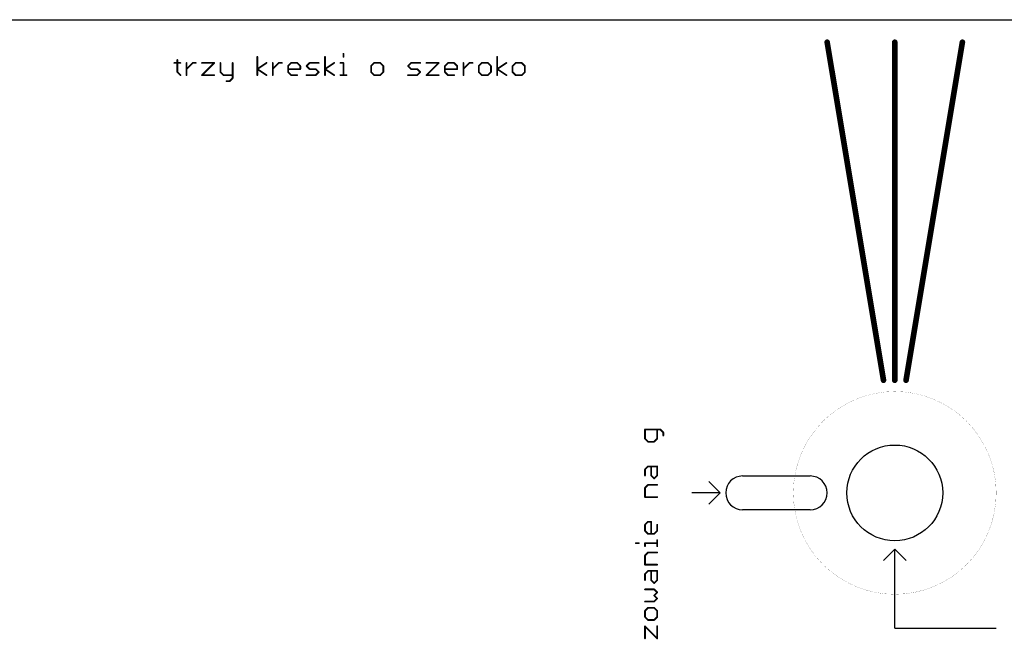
# Model space of a CAD drawing. Extents: x 0 to 330, y -6 to 84.
# Tile 3 of 5: x 87 to 175, y 29 to 84. Entities that reach past the tile are written whole.
import ezdxf

# ---------------------------------------------------------------- set-up
doc = ezdxf.new("R2010")
doc.units = 0
doc.layers.add('20', color=178, linetype='CONTINUOUS')

msp = doc.modelspace()

# ---------------------------------------------------------------- linework, layer by layer
at = {"layer": '20'}
for p, q in [((3, 84), (327, 84)), ((149.5, 42), (148.5, 43)), ((151.5, 43.5), (157.5, 43.5)), ((149.5, 42), (147, 42)), ((149.5, 42), (148.5, 41)), ((157.5, 40.5), (151.5, 40.5)), ((165, 37), (164, 36)), ((165, 30), (165, 37)), ((165, 37), (166, 36)), ((165, 30), (174, 30))]:
    msp.add_line(p, q, dxfattribs=at)
for points, const_width in [([(164, 52), (159, 82)], 0.5), ([(165, 52), (165, 82)], 0.5), ([(166, 52), (171, 82)], 0.5), ([(101.3474, 80.432), (101.3474, 79.3474)], 0.1524), ([(108.4434, 79.0762), (108.4434, 80.7032)], 0.1524), ([(114.4463, 79.0762), (114.4463, 80.7032)], 0.1524), ([(116.0818, 80.9744), (116.0818, 80.7032)], 0.1524), ([(129.7264, 79.0762), (129.7264, 80.7032)], 0.1524), ([(101.0762, 80.1609), (101.6185, 80.1609)], 0.1524), ([(102.1676, 79.0762), (102.1676, 80.1609)], 0.1524), ([(102.1676, 79.6185), (102.71, 80.1609)], 0.1524), ([(102.71, 80.1609), (102.9811, 80.1609)], 0.1524), ([(103.5319, 80.1609), (104.6166, 80.1609)], 0.1524), ([(104.6166, 80.1609), (103.5319, 79.0762)], 0.1524), ([(105.1691, 80.1609), (105.1691, 79.3474)], 0.1524), ([(106.2538, 80.1609), (106.2538, 78.805)], 0.1524), ([(108.4434, 79.6185), (109.2569, 80.1609)], 0.1524), ([(109.2569, 79.0762), (108.4434, 79.6185)], 0.1524), ([(109.8077, 79.0762), (109.8077, 80.1609)], 0.1524), ([(109.8077, 79.6185), (110.35, 80.1609)], 0.1524), ([(110.35, 80.1609), (110.6212, 80.1609)], 0.1524), ([(111.172, 79.8897), (111.4432, 80.1609)], 0.1524), ([(111.172, 79.3474), (111.172, 79.8897)], 0.1524), ([(112.2567, 79.6185), (111.172, 79.6185)], 0.1524), ([(111.4432, 80.1609), (111.9855, 80.1609)], 0.1524), ([(111.9855, 80.1609), (112.2567, 79.8897)], 0.1524), ([(112.2567, 79.8897), (112.2567, 79.6185)], 0.1524), ([(112.8092, 79.8897), (113.0803, 80.1609)], 0.1524), ([(113.0803, 79.6185), (112.8092, 79.8897)], 0.1524), ([(113.0803, 80.1609), (113.8938, 80.1609)], 0.1524), ([(113.6226, 79.6185), (113.0803, 79.6185)], 0.1524), ([(113.8938, 79.3474), (113.6226, 79.6185)], 0.1524), ([(114.4463, 79.6185), (115.2598, 80.1609)], 0.1524), ([(115.2598, 79.0762), (114.4463, 79.6185)], 0.1524), ([(115.8106, 80.1609), (116.0818, 80.1609)], 0.1524), ([(116.0818, 80.1609), (116.0818, 79.0762)], 0.1524), ([(118.8104, 80.1609), (118.5392, 79.8897)], 0.1524), ([(118.5392, 79.8897), (118.5392, 79.3474)], 0.1524), ([(119.3527, 80.1609), (118.8104, 80.1609)], 0.1524), ([(119.6239, 79.8897), (119.3527, 80.1609)], 0.1524), ([(119.6239, 79.3474), (119.6239, 79.8897)], 0.1524), ([(121.8135, 79.8897), (122.0847, 80.1609)], 0.1524), ([(122.0847, 79.6185), (121.8135, 79.8897)], 0.1524), ([(122.0847, 80.1609), (122.8982, 80.1609)], 0.1524), ([(122.627, 79.6185), (122.0847, 79.6185)], 0.1524), ([(122.8982, 79.3474), (122.627, 79.6185)], 0.1524), ([(123.4507, 80.1609), (124.5353, 80.1609)], 0.1524), ([(124.5353, 80.1609), (123.4507, 79.0762)], 0.1524), ([(125.0878, 79.8897), (125.359, 80.1609)], 0.1524), ([(125.0878, 79.3474), (125.0878, 79.8897)], 0.1524), ([(126.1725, 79.6185), (125.0878, 79.6185)], 0.1524), ([(125.359, 80.1609), (125.9013, 80.1609)], 0.1524), ([(125.9013, 80.1609), (126.1725, 79.8897)], 0.1524), ([(126.1725, 79.8897), (126.1725, 79.6185)], 0.1524), ([(126.725, 79.0762), (126.725, 80.1609)], 0.1524), ([(126.725, 79.6185), (127.2673, 80.1609)], 0.1524), ([(127.2673, 80.1609), (127.5385, 80.1609)], 0.1524), ([(128.3604, 80.1609), (128.0893, 79.8897)], 0.1524), ([(128.0893, 79.8897), (128.0893, 79.3474)], 0.1524), ([(128.9028, 80.1609), (128.3604, 80.1609)], 0.1524), ([(129.1739, 79.8897), (128.9028, 80.1609)], 0.1524), ([(129.1739, 79.3474), (129.1739, 79.8897)], 0.1524), ([(129.7264, 79.6185), (130.5399, 80.1609)], 0.1524), ([(130.5399, 79.0762), (129.7264, 79.6185)], 0.1524), ([(131.3619, 80.1609), (131.0907, 79.8897)], 0.1524), ([(131.0907, 79.8897), (131.0907, 79.3474)], 0.1524), ([(131.9042, 80.1609), (131.3619, 80.1609)], 0.1524), ([(132.1754, 79.8897), (131.9042, 80.1609)], 0.1524), ([(132.1754, 79.3474), (132.1754, 79.8897)], 0.1524), ([(101.3474, 79.3474), (101.6185, 79.0762)], 0.1524), ([(103.5319, 79.0762), (104.6166, 79.0762)], 0.1524), ([(105.1691, 79.3474), (105.4403, 79.0762)], 0.1524), ([(105.4403, 79.0762), (106.2538, 79.0762)], 0.1524), ([(106.2538, 78.805), (105.9826, 78.5339)], 0.1524), ([(111.4432, 79.0762), (111.172, 79.3474)], 0.1524), ([(111.9855, 79.0762), (111.4432, 79.0762)], 0.1524), ([(112.8092, 79.0762), (113.6226, 79.0762)], 0.1524), ([(113.6226, 79.0762), (113.8938, 79.3474)], 0.1524), ([(115.8106, 79.0762), (116.3529, 79.0762)], 0.1524), ([(118.5392, 79.3474), (118.8104, 79.0762)], 0.1524), ([(118.8104, 79.0762), (119.3527, 79.0762)], 0.1524), ([(119.3527, 79.0762), (119.6239, 79.3474)], 0.1524), ([(121.8135, 79.0762), (122.627, 79.0762)], 0.1524), ([(122.627, 79.0762), (122.8982, 79.3474)], 0.1524), ([(123.4507, 79.0762), (124.5353, 79.0762)], 0.1524), ([(125.359, 79.0762), (125.0878, 79.3474)], 0.1524), ([(125.9013, 79.0762), (125.359, 79.0762)], 0.1524), ([(128.0893, 79.3474), (128.3604, 79.0762)], 0.1524), ([(128.3604, 79.0762), (128.9028, 79.0762)], 0.1524), ([(128.9028, 79.0762), (129.1739, 79.3474)], 0.1524), ([(131.0907, 79.3474), (131.3619, 79.0762)], 0.1524), ([(131.3619, 79.0762), (131.9042, 79.0762)], 0.1524), ([(131.9042, 79.0762), (132.1754, 79.3474)], 0.1524), ([(105.9826, 78.5339), (105.7114, 78.5339)], 0.1524), ([(144.195, 47.6282), (142.8391, 47.6282)], 0.1524), ([(142.8391, 47.6282), (142.8391, 46.8147)], 0.1524), ([(143.9238, 46.8147), (143.9238, 47.6282)], 0.1524), ([(144.4661, 47.3571), (144.195, 47.6282)], 0.1524), ([(144.4661, 47.0859), (144.4661, 47.3571)], 0.1524), ([(142.8391, 46.8147), (143.1103, 46.5436)], 0.1524), ([(143.1103, 46.5436), (143.6526, 46.5436)], 0.1524), ([(143.6526, 46.5436), (143.9238, 46.8147)], 0.1524), ([(142.8391, 44.0827), (143.1103, 44.3539)], 0.1524), ([(142.8391, 43.5404), (142.8391, 44.0827)], 0.1524), ([(143.1103, 44.3539), (143.9238, 44.3539)], 0.1524), ([(143.3815, 43.5404), (143.3815, 44.3539)], 0.1524), ([(143.9238, 44.3539), (143.9238, 43.5404)], 0.1524), ([(143.6526, 43.2692), (143.3815, 43.5404)], 0.1524), ([(143.9238, 43.5404), (143.6526, 43.2692)], 0.1524), ([(142.8391, 42.4456), (143.1103, 42.7168)], 0.1524), ([(142.8391, 41.6321), (142.8391, 42.4456)], 0.1524), ([(143.1103, 42.7168), (143.9238, 42.7168)], 0.1524), ([(143.9238, 41.6321), (142.8391, 41.6321)], 0.1524), ([(142.8391, 39.1713), (143.1103, 39.4424)], 0.1524), ([(143.1103, 39.4424), (143.3815, 39.4424)], 0.1524), ([(143.3815, 39.4424), (143.3815, 38.3578)], 0.1524), ([(142.8391, 38.6289), (142.8391, 39.1713)], 0.1524), ([(143.1103, 38.3578), (142.8391, 38.6289)], 0.1524), ([(143.9238, 38.6289), (143.6526, 38.3578)], 0.1524), ([(143.9238, 39.1713), (143.9238, 38.6289)], 0.1524), ([(142.0256, 37.5375), (142.2968, 37.5375)], 0.1524), ([(142.8391, 37.2663), (142.8391, 37.5375)], 0.1524), ([(142.8391, 37.5375), (143.9238, 37.5375)], 0.1524), ([(143.6526, 38.3578), (143.1103, 38.3578)], 0.1524), ([(143.9238, 37.2663), (143.9238, 37.8087)], 0.1524), ([(142.8391, 36.4427), (143.1103, 36.7138)], 0.1524), ([(143.1103, 36.7138), (143.9238, 36.7138)], 0.1524), ([(142.8391, 35.6292), (142.8391, 36.4427)], 0.1524), ([(143.9238, 35.6292), (142.8391, 35.6292)], 0.1524), ([(142.8391, 34.8055), (143.1103, 35.0767)], 0.1524), ([(143.1103, 35.0767), (143.9238, 35.0767)], 0.1524), ([(143.3815, 34.2632), (143.3815, 35.0767)], 0.1524), ([(143.9238, 35.0767), (143.9238, 34.2632)], 0.1524), ([(142.8391, 34.2632), (142.8391, 34.8055)], 0.1524), ([(143.6526, 33.992), (143.3815, 34.2632)], 0.1524), ([(143.9238, 34.2632), (143.6526, 33.992)], 0.1524), ([(143.6526, 33.4395), (142.8391, 33.4395)], 0.1524), ([(143.9238, 33.1684), (143.6526, 33.4395)], 0.1524), ([(143.6526, 32.8972), (143.9238, 33.1684)], 0.1524), ([(142.8391, 32.3549), (143.6526, 32.3549)], 0.1524), ([(143.9238, 32.626), (143.6526, 32.8972)], 0.1524), ([(143.6526, 32.3549), (143.9238, 32.626)], 0.1524), ([(143.1103, 31.8024), (142.8391, 31.5312)], 0.1524), ([(142.8391, 31.5312), (142.8391, 30.9889)], 0.1524), ([(143.6526, 31.8024), (143.1103, 31.8024)], 0.1524), ([(143.9238, 31.5312), (143.6526, 31.8024)], 0.1524), ([(143.9238, 30.9889), (143.9238, 31.5312)], 0.1524), ([(142.8391, 30.9889), (143.1103, 30.7177)], 0.1524), ([(143.1103, 30.7177), (143.6526, 30.7177)], 0.1524), ([(143.6526, 30.7177), (143.9238, 30.9889)], 0.1524), ([(142.8391, 29.0806), (142.8391, 30.1652)], 0.1524), ([(142.8391, 30.1652), (143.9238, 29.0806)], 0.1524), ([(143.9238, 29.0806), (143.9238, 30.1652)], 0.1524)]:
    msp.add_lwpolyline(points, dxfattribs=dict(at, const_width=const_width))
for points, const_width in [([(159.1233, 82.0205, 1), (158.8767, 81.9795)], 0.25), ([(165.125, 82, 1), (164.875, 82)], 0.25), ([(171.1233, 81.9795, 1), (170.8767, 82.0205)], 0.25), ([(101.3855, 80.432, 1), (101.3093, 80.432)], 0.0762), ([(108.4815, 80.7032, 1), (108.4053, 80.7032)], 0.0762), ([(114.4844, 80.7032, 1), (114.4082, 80.7032)], 0.0762), ([(116.1199, 80.9744, 1), (116.0437, 80.9744)], 0.0762), ([(116.0437, 80.7032, 1), (116.1199, 80.7032)], 0.0762), ([(129.7645, 80.7032, 1), (129.6883, 80.7032)], 0.0762), ([(101.0762, 80.199, 1), (101.0762, 80.1228)], 0.0762), ([(101.6185, 80.1228, 1), (101.6185, 80.199)], 0.0762), ([(102.2057, 80.1609, 1), (102.1295, 80.1609)], 0.0762), ([(102.1407, 79.6455, 1), (102.1946, 79.5916)], 0.0762), ([(102.71, 80.199, 1), (102.71, 80.1228)], 0.0762), ([(102.7369, 80.1339, 1), (102.683, 80.1878)], 0.0762), ([(102.9811, 80.1228, 1), (102.9811, 80.199)], 0.0762), ([(103.5319, 80.199, 1), (103.5319, 80.1228)], 0.0762), ([(104.6435, 80.1339, 1), (104.5897, 80.1878)], 0.0762), ([(104.6166, 80.1228, 1), (104.6166, 80.199)], 0.0762), ([(105.2072, 80.1609, 1), (105.131, 80.1609)], 0.0762), ([(106.2919, 80.1609, 1), (106.2157, 80.1609)], 0.0762), ([(108.4645, 79.6502, 1), (108.4223, 79.5868)], 0.0762), ([(108.4223, 79.6502, 1), (108.4645, 79.5868)], 0.0762), ([(109.278, 80.1292, 1), (109.2358, 80.1926)], 0.0762), ([(109.8458, 80.1609, 1), (109.7696, 80.1609)], 0.0762), ([(109.7808, 79.6455, 1), (109.8346, 79.5916)], 0.0762), ([(110.35, 80.199, 1), (110.35, 80.1228)], 0.0762), ([(110.377, 80.1339, 1), (110.3231, 80.1878)], 0.0762), ([(110.6212, 80.1228, 1), (110.6212, 80.199)], 0.0762), ([(111.2101, 79.8897, 1), (111.1339, 79.8897)], 0.0762), ([(111.172, 79.6566, 1), (111.172, 79.5804)], 0.0762), ([(111.1451, 79.9166, 1), (111.1989, 79.8628)], 0.0762), ([(111.4432, 80.199, 1), (111.4432, 80.1228)], 0.0762), ([(111.4701, 80.1339, 1), (111.4162, 80.1878)], 0.0762), ([(112.0124, 80.1878, 1), (111.9585, 80.1339)], 0.0762), ([(111.9855, 80.1228, 1), (111.9855, 80.199)], 0.0762), ([(112.2948, 79.8897, 1), (112.2186, 79.8897)], 0.0762), ([(112.2186, 79.6185, 1), (112.2948, 79.6185)], 0.0762), ([(112.2297, 79.8628, 1), (112.2836, 79.9166)], 0.0762), ([(112.2567, 79.5804, 1), (112.2567, 79.6566)], 0.0762), ([(112.8361, 79.9166, 1), (112.7822, 79.8628)], 0.0762), ([(112.7822, 79.9166, 1), (112.8361, 79.8628)], 0.0762), ([(113.0803, 80.199, 1), (113.0803, 80.1228)], 0.0762), ([(113.0803, 79.6566, 1), (113.0803, 79.5804)], 0.0762), ([(113.1073, 80.1339, 1), (113.0534, 80.1878)], 0.0762), ([(113.0534, 79.5916, 1), (113.1073, 79.6455)], 0.0762), ([(113.6496, 79.6455, 1), (113.5957, 79.5916)], 0.0762), ([(113.6226, 79.5804, 1), (113.6226, 79.6566)], 0.0762), ([(113.8938, 80.1228, 1), (113.8938, 80.199)], 0.0762), ([(114.4674, 79.6502, 1), (114.4252, 79.5868)], 0.0762), ([(114.4252, 79.6502, 1), (114.4674, 79.5868)], 0.0762), ([(115.2809, 80.1292, 1), (115.2387, 80.1926)], 0.0762), ([(115.8106, 80.199, 1), (115.8106, 80.1228)], 0.0762), ([(116.1199, 80.1609, 1), (116.0437, 80.1609)], 0.0762), ([(116.0818, 80.1228, 1), (116.0818, 80.199)], 0.0762), ([(118.5773, 79.8897, 1), (118.5011, 79.8897)], 0.0762), ([(118.5123, 79.9166, 1), (118.5661, 79.8628)], 0.0762), ([(118.8104, 80.199, 1), (118.8104, 80.1228)], 0.0762), ([(118.8373, 80.1339, 1), (118.7834, 80.1878)], 0.0762), ([(119.3796, 80.1878, 1), (119.3258, 80.1339)], 0.0762), ([(119.3527, 80.1228, 1), (119.3527, 80.199)], 0.0762), ([(119.662, 79.8897, 1), (119.5858, 79.8897)], 0.0762), ([(119.5969, 79.8628, 1), (119.6508, 79.9166)], 0.0762), ([(121.8405, 79.9166, 1), (121.7866, 79.8628)], 0.0762), ([(121.7866, 79.9166, 1), (121.8405, 79.8628)], 0.0762), ([(122.0847, 80.199, 1), (122.0847, 80.1228)], 0.0762), ([(122.0847, 79.6566, 1), (122.0847, 79.5804)], 0.0762), ([(122.1116, 80.1339, 1), (122.0577, 80.1878)], 0.0762), ([(122.0577, 79.5916, 1), (122.1116, 79.6455)], 0.0762), ([(122.6539, 79.6455, 1), (122.6001, 79.5916)], 0.0762), ([(122.627, 79.5804, 1), (122.627, 79.6566)], 0.0762), ([(122.8982, 80.1228, 1), (122.8982, 80.199)], 0.0762), ([(123.4507, 80.199, 1), (123.4507, 80.1228)], 0.0762), ([(124.5623, 80.1339, 1), (124.5084, 80.1878)], 0.0762), ([(124.5353, 80.1228, 1), (124.5353, 80.199)], 0.0762), ([(125.1259, 79.8897, 1), (125.0497, 79.8897)], 0.0762), ([(125.0878, 79.6566, 1), (125.0878, 79.5804)], 0.0762), ([(125.0609, 79.9166, 1), (125.1148, 79.8628)], 0.0762), ([(125.359, 80.199, 1), (125.359, 80.1228)], 0.0762), ([(125.3859, 80.1339, 1), (125.332, 80.1878)], 0.0762), ([(125.9283, 80.1878, 1), (125.8744, 80.1339)], 0.0762), ([(125.9013, 80.1228, 1), (125.9013, 80.199)], 0.0762), ([(126.2106, 79.8897, 1), (126.1344, 79.8897)], 0.0762), ([(126.1344, 79.6185, 1), (126.2106, 79.6185)], 0.0762), ([(126.1455, 79.8628, 1), (126.1994, 79.9166)], 0.0762), ([(126.1725, 79.5804, 1), (126.1725, 79.6566)], 0.0762), ([(126.698, 79.6455, 1), (126.7519, 79.5916)], 0.0762), ([(126.7631, 80.1609, 1), (126.6869, 80.1609)], 0.0762), ([(127.2673, 80.199, 1), (127.2673, 80.1228)], 0.0762), ([(127.2943, 80.1339, 1), (127.2404, 80.1878)], 0.0762), ([(127.5385, 80.1228, 1), (127.5385, 80.199)], 0.0762), ([(128.1274, 79.8897, 1), (128.0512, 79.8897)], 0.0762), ([(128.0623, 79.9166, 1), (128.1162, 79.8628)], 0.0762), ([(128.3604, 80.199, 1), (128.3604, 80.1228)], 0.0762), ([(128.3874, 80.1339, 1), (128.3335, 80.1878)], 0.0762), ([(128.9297, 80.1878, 1), (128.8758, 80.1339)], 0.0762), ([(128.9028, 80.1228, 1), (128.9028, 80.199)], 0.0762), ([(129.212, 79.8897, 1), (129.1358, 79.8897)], 0.0762), ([(129.147, 79.8628, 1), (129.2009, 79.9166)], 0.0762), ([(129.7476, 79.6502, 1), (129.7053, 79.5868)], 0.0762), ([(129.7053, 79.6502, 1), (129.7476, 79.5868)], 0.0762), ([(130.5611, 80.1292, 1), (130.5188, 80.1926)], 0.0762), ([(131.1288, 79.8897, 1), (131.0526, 79.8897)], 0.0762), ([(131.0638, 79.9166, 1), (131.1177, 79.8628)], 0.0762), ([(131.3619, 80.199, 1), (131.3619, 80.1228)], 0.0762), ([(131.3888, 80.1339, 1), (131.335, 80.1878)], 0.0762), ([(131.9312, 80.1878, 1), (131.8773, 80.1339)], 0.0762), ([(131.9042, 80.1228, 1), (131.9042, 80.199)], 0.0762), ([(132.2135, 79.8897, 1), (132.1373, 79.8897)], 0.0762), ([(132.1484, 79.8628, 1), (132.2023, 79.9166)], 0.0762), ([(101.3743, 79.3743, 1), (101.3204, 79.3204)], 0.0762), ([(101.3093, 79.3474, 1), (101.3855, 79.3474)], 0.0762), ([(101.5916, 79.0493, 1), (101.6455, 79.1031)], 0.0762), ([(102.1295, 79.0762, 1), (102.2057, 79.0762)], 0.0762), ([(103.5319, 79.1143, 1), (103.5319, 79.0381)], 0.0762), ([(103.505, 79.1031, 1), (103.5589, 79.0493)], 0.0762), ([(104.6166, 79.0381, 1), (104.6166, 79.1143)], 0.0762), ([(105.196, 79.3743, 1), (105.1421, 79.3204)], 0.0762), ([(105.131, 79.3474, 1), (105.2072, 79.3474)], 0.0762), ([(105.4403, 79.1143, 1), (105.4403, 79.0381)], 0.0762), ([(105.4133, 79.0493, 1), (105.4672, 79.1031)], 0.0762), ([(106.2157, 78.805, 1), (106.2919, 78.805)], 0.0762), ([(106.2807, 78.7781, 1), (106.2268, 78.832)], 0.0762), ([(106.2538, 79.0381, 1), (106.2538, 79.1143)], 0.0762), ([(108.4053, 79.0762, 1), (108.4815, 79.0762)], 0.0762), ([(109.2358, 79.0445, 1), (109.278, 79.1079)], 0.0762), ([(109.7696, 79.0762, 1), (109.8458, 79.0762)], 0.0762), ([(111.1989, 79.3743, 1), (111.1451, 79.3204)], 0.0762), ([(111.1339, 79.3474, 1), (111.2101, 79.3474)], 0.0762), ([(111.4432, 79.1143, 1), (111.4432, 79.0381)], 0.0762), ([(111.4162, 79.0493, 1), (111.4701, 79.1031)], 0.0762), ([(111.9855, 79.0381, 1), (111.9855, 79.1143)], 0.0762), ([(112.8092, 79.1143, 1), (112.8092, 79.0381)], 0.0762), ([(113.5957, 79.1031, 1), (113.6496, 79.0493)], 0.0762), ([(113.6226, 79.0381, 1), (113.6226, 79.1143)], 0.0762), ([(113.9208, 79.3204, 1), (113.8669, 79.3743)], 0.0762), ([(113.8669, 79.3204, 1), (113.9208, 79.3743)], 0.0762), ([(114.4082, 79.0762, 1), (114.4844, 79.0762)], 0.0762), ([(115.2387, 79.0445, 1), (115.2809, 79.1079)], 0.0762), ([(115.8106, 79.1143, 1), (115.8106, 79.0381)], 0.0762), ([(116.0437, 79.0762, 1), (116.1199, 79.0762)], 0.0762), ([(116.3529, 79.0381, 1), (116.3529, 79.1143)], 0.0762), ([(118.5661, 79.3743, 1), (118.5123, 79.3204)], 0.0762), ([(118.5011, 79.3474, 1), (118.5773, 79.3474)], 0.0762), ([(118.8104, 79.1143, 1), (118.8104, 79.0381)], 0.0762), ([(118.7834, 79.0493, 1), (118.8373, 79.1031)], 0.0762), ([(119.3258, 79.1031, 1), (119.3796, 79.0493)], 0.0762), ([(119.3527, 79.0381, 1), (119.3527, 79.1143)], 0.0762), ([(119.5858, 79.3474, 1), (119.662, 79.3474)], 0.0762), ([(119.6508, 79.3204, 1), (119.5969, 79.3743)], 0.0762), ([(121.8135, 79.1143, 1), (121.8135, 79.0381)], 0.0762), ([(122.6001, 79.1031, 1), (122.6539, 79.0493)], 0.0762), ([(122.627, 79.0381, 1), (122.627, 79.1143)], 0.0762), ([(122.9251, 79.3204, 1), (122.8712, 79.3743)], 0.0762), ([(122.8712, 79.3204, 1), (122.9251, 79.3743)], 0.0762), ([(123.4507, 79.1143, 1), (123.4507, 79.0381)], 0.0762), ([(123.4237, 79.1031, 1), (123.4776, 79.0493)], 0.0762), ([(124.5353, 79.0381, 1), (124.5353, 79.1143)], 0.0762), ([(125.1148, 79.3743, 1), (125.0609, 79.3204)], 0.0762), ([(125.0497, 79.3474, 1), (125.1259, 79.3474)], 0.0762), ([(125.359, 79.1143, 1), (125.359, 79.0381)], 0.0762), ([(125.332, 79.0493, 1), (125.3859, 79.1031)], 0.0762), ([(125.9013, 79.0381, 1), (125.9013, 79.1143)], 0.0762), ([(126.6869, 79.0762, 1), (126.7631, 79.0762)], 0.0762), ([(128.1162, 79.3743, 1), (128.0623, 79.3204)], 0.0762), ([(128.0512, 79.3474, 1), (128.1274, 79.3474)], 0.0762), ([(128.3604, 79.1143, 1), (128.3604, 79.0381)], 0.0762), ([(128.3335, 79.0493, 1), (128.3874, 79.1031)], 0.0762), ([(128.8758, 79.1031, 1), (128.9297, 79.0493)], 0.0762), ([(128.9028, 79.0381, 1), (128.9028, 79.1143)], 0.0762), ([(129.1358, 79.3474, 1), (129.212, 79.3474)], 0.0762), ([(129.2009, 79.3204, 1), (129.147, 79.3743)], 0.0762), ([(129.6883, 79.0762, 1), (129.7645, 79.0762)], 0.0762), ([(130.5188, 79.0445, 1), (130.5611, 79.1079)], 0.0762), ([(131.1177, 79.3743, 1), (131.0638, 79.3204)], 0.0762), ([(131.0526, 79.3474, 1), (131.1288, 79.3474)], 0.0762), ([(131.3619, 79.1143, 1), (131.3619, 79.0381)], 0.0762), ([(131.335, 79.0493, 1), (131.3888, 79.1031)], 0.0762), ([(131.8773, 79.1031, 1), (131.9312, 79.0493)], 0.0762), ([(131.9042, 79.0381, 1), (131.9042, 79.1143)], 0.0762), ([(132.1373, 79.3474, 1), (132.2135, 79.3474)], 0.0762), ([(132.2023, 79.3204, 1), (132.1485, 79.3743)], 0.0762), ([(105.7114, 78.572, 1), (105.7114, 78.4958)], 0.0762), ([(105.9556, 78.5608, 1), (106.0095, 78.5069)], 0.0762), ([(105.9826, 78.4958, 1), (105.9826, 78.572)], 0.0762), ([(163.8767, 51.9795, 1), (164.1233, 52.0205)], 0.25), ([(164.875, 52, 1), (165.125, 52)], 0.25), ([(165.8767, 52.0205, 1), (166.1233, 51.9795)], 0.25), ([(165, 33, 1), (165, 51, 1), (165, 33)], 0.01), ([(142.8391, 47.6663, 1), (142.8391, 47.5901)], 0.0762), ([(142.8772, 47.6282, 1), (142.801, 47.6282)], 0.0762), ([(143.9619, 47.6282, 1), (143.8857, 47.6282)], 0.0762), ([(144.2219, 47.6552, 1), (144.168, 47.6013)], 0.0762), ([(144.195, 47.5901, 1), (144.195, 47.6663)], 0.0762), ([(144.5042, 47.3571, 1), (144.428, 47.3571)], 0.0762), ([(144.4392, 47.3301, 1), (144.4931, 47.384)], 0.0762), ([(142.8661, 46.8417, 1), (142.8122, 46.7878)], 0.0762), ([(142.801, 46.8147, 1), (142.8772, 46.8147)], 0.0762), ([(143.1103, 46.5817, 1), (143.1103, 46.5055)], 0.0762), ([(143.0834, 46.5166, 1), (143.1372, 46.5705)], 0.0762), ([(143.6257, 46.5705, 1), (143.6796, 46.5166)], 0.0762), ([(143.6526, 46.5055, 1), (143.6526, 46.5817)], 0.0762), ([(143.8857, 46.8147, 1), (143.9619, 46.8147)], 0.0762), ([(143.9507, 46.7878, 1), (143.8969, 46.8417)], 0.0762), ([(144.428, 47.0859, 1), (144.5042, 47.0859)], 0.0762), ([(142.8772, 44.0827, 1), (142.801, 44.0827)], 0.0762), ([(142.8122, 44.1097, 1), (142.8661, 44.0558)], 0.0762), ([(143.1103, 44.392, 1), (143.1103, 44.3158)], 0.0762), ([(143.1372, 44.327, 1), (143.0834, 44.3808)], 0.0762), ([(143.4196, 44.3539, 1), (143.3434, 44.3539)], 0.0762), ([(143.9619, 44.3539, 1), (143.8857, 44.3539)], 0.0762), ([(143.9238, 44.3158, 1), (143.9238, 44.392)], 0.0762), ([(142.801, 43.5404, 1), (142.8772, 43.5404)], 0.0762), ([(143.4084, 43.5674, 1), (143.3545, 43.5135)], 0.0762), ([(143.3434, 43.5404, 1), (143.4196, 43.5404)], 0.0762), ([(143.6257, 43.2962, 1), (143.6796, 43.2423)], 0.0762), ([(143.6257, 43.2423, 1), (143.6796, 43.2962)], 0.0762), ([(143.8857, 43.5404, 1), (143.9619, 43.5404)], 0.0762), ([(143.9507, 43.5135, 1), (143.8969, 43.5674)], 0.0762), ([(142.8772, 42.4456, 1), (142.801, 42.4456)], 0.0762), ([(142.8122, 42.4725, 1), (142.8661, 42.4186)], 0.0762), ([(143.1103, 42.7549, 1), (143.1103, 42.6787)], 0.0762), ([(143.1372, 42.6898, 1), (143.0834, 42.7437)], 0.0762), ([(143.9238, 42.6787, 1), (143.9238, 42.7549)], 0.0762), ([(142.8391, 41.6702, 1), (142.8391, 41.594)], 0.0762), ([(142.801, 41.6321, 1), (142.8772, 41.6321)], 0.0762), ([(143.9238, 41.594, 1), (143.9238, 41.6702)], 0.0762), ([(143.1103, 39.4805, 1), (143.1103, 39.4043)], 0.0762), ([(143.1372, 39.4155, 1), (143.0834, 39.4694)], 0.0762), ([(143.4196, 39.4424, 1), (143.3434, 39.4424)], 0.0762), ([(143.3815, 39.4043, 1), (143.3815, 39.4805)], 0.0762), ([(142.8772, 39.1713, 1), (142.801, 39.1713)], 0.0762), ([(142.8122, 39.1982, 1), (142.8661, 39.1443)], 0.0762), ([(142.8661, 38.6559, 1), (142.8122, 38.602)], 0.0762), ([(142.801, 38.6289, 1), (142.8772, 38.6289)], 0.0762), ([(143.9619, 39.1713, 1), (143.8857, 39.1713)], 0.0762), ([(143.8857, 38.6289, 1), (143.9619, 38.6289)], 0.0762), ([(143.9507, 38.602, 1), (143.8969, 38.6559)], 0.0762), ([(142.0256, 37.5756, 1), (142.0256, 37.4994)], 0.0762), ([(142.2968, 37.4994, 1), (142.2968, 37.5756)], 0.0762), ([(142.8772, 37.5375, 1), (142.801, 37.5375)], 0.0762), ([(142.8391, 37.5756, 1), (142.8391, 37.4994)], 0.0762), ([(143.1103, 38.3959, 1), (143.1103, 38.3197)], 0.0762), ([(143.0834, 38.3308, 1), (143.1372, 38.3847)], 0.0762), ([(143.3434, 38.3578, 1), (143.4196, 38.3578)], 0.0762), ([(143.6257, 38.3847, 1), (143.6796, 38.3308)], 0.0762), ([(143.6526, 38.3197, 1), (143.6526, 38.3959)], 0.0762), ([(143.9619, 37.8087, 1), (143.8857, 37.8087)], 0.0762), ([(143.9238, 37.4994, 1), (143.9238, 37.5756)], 0.0762), ([(142.801, 37.2663, 1), (142.8772, 37.2663)], 0.0762), ([(143.1103, 36.7519, 1), (143.1103, 36.6757)], 0.0762), ([(143.1372, 36.6869, 1), (143.0834, 36.7408)], 0.0762), ([(143.8857, 37.2663, 1), (143.9619, 37.2663)], 0.0762), ([(143.9238, 36.6757, 1), (143.9238, 36.7519)], 0.0762), ([(142.8772, 36.4427, 1), (142.801, 36.4427)], 0.0762), ([(142.8122, 36.4696, 1), (142.8661, 36.4157)], 0.0762), ([(142.8391, 35.6673, 1), (142.8391, 35.5911)], 0.0762), ([(142.801, 35.6292, 1), (142.8772, 35.6292)], 0.0762), ([(143.1103, 35.1148, 1), (143.1103, 35.0386)], 0.0762), ([(143.1372, 35.0497, 1), (143.0834, 35.1036)], 0.0762), ([(143.4196, 35.0767, 1), (143.3434, 35.0767)], 0.0762), ([(143.9619, 35.0767, 1), (143.8857, 35.0767)], 0.0762), ([(143.9238, 35.5911, 1), (143.9238, 35.6673)], 0.0762), ([(143.9238, 35.0386, 1), (143.9238, 35.1148)], 0.0762), ([(142.8772, 34.8055, 1), (142.801, 34.8055)], 0.0762), ([(142.8122, 34.8325, 1), (142.8661, 34.7786)], 0.0762), ([(142.801, 34.2632, 1), (142.8772, 34.2632)], 0.0762), ([(143.4084, 34.2901, 1), (143.3545, 34.2362)], 0.0762), ([(143.3434, 34.2632, 1), (143.4196, 34.2632)], 0.0762), ([(143.8857, 34.2632, 1), (143.9619, 34.2632)], 0.0762), ([(143.9507, 34.2362, 1), (143.8969, 34.2901)], 0.0762), ([(142.8391, 33.4776, 1), (142.8391, 33.4014)], 0.0762), ([(143.6257, 34.019, 1), (143.6796, 33.9651)], 0.0762), ([(143.6796, 33.4665, 1), (143.6257, 33.4126)], 0.0762), ([(143.6257, 33.9651, 1), (143.6796, 34.019)], 0.0762), ([(143.6526, 33.4014, 1), (143.6526, 33.4776)], 0.0762), ([(143.9507, 33.1414, 1), (143.8969, 33.1953)], 0.0762), ([(143.8969, 33.1414, 1), (143.9507, 33.1953)], 0.0762), ([(142.8391, 32.393, 1), (142.8391, 32.3168)], 0.0762), ([(143.6257, 32.3818, 1), (143.6796, 32.3279)], 0.0762), ([(143.6796, 32.9241, 1), (143.6257, 32.8703)], 0.0762), ([(143.6257, 32.9241, 1), (143.6796, 32.8703)], 0.0762), ([(143.6526, 32.3168, 1), (143.6526, 32.393)], 0.0762), ([(143.9507, 32.5991, 1), (143.8969, 32.653)], 0.0762), ([(143.8969, 32.5991, 1), (143.9507, 32.653)], 0.0762), ([(142.8772, 31.5312, 1), (142.801, 31.5312)], 0.0762), ([(142.8122, 31.5582, 1), (142.8661, 31.5043)], 0.0762), ([(143.1103, 31.8405, 1), (143.1103, 31.7643)], 0.0762), ([(143.1372, 31.7754, 1), (143.0834, 31.8293)], 0.0762), ([(143.6796, 31.8293, 1), (143.6257, 31.7754)], 0.0762), ([(143.6526, 31.7643, 1), (143.6526, 31.8405)], 0.0762), ([(143.9619, 31.5312, 1), (143.8857, 31.5312)], 0.0762), ([(143.8969, 31.5043, 1), (143.9507, 31.5581)], 0.0762), ([(142.8661, 31.0158, 1), (142.8122, 30.9619)], 0.0762), ([(142.801, 30.9889, 1), (142.8772, 30.9889)], 0.0762), ([(143.1103, 30.7558, 1), (143.1103, 30.6796)], 0.0762), ([(143.0834, 30.6908, 1), (143.1372, 30.7447)], 0.0762), ([(143.6257, 30.7447, 1), (143.6796, 30.6908)], 0.0762), ([(143.6526, 30.6796, 1), (143.6526, 30.7558)], 0.0762), ([(143.8857, 30.9889, 1), (143.9619, 30.9889)], 0.0762), ([(143.9507, 30.9619, 1), (143.8969, 31.0158)], 0.0762), ([(142.8661, 30.1922, 1), (142.8122, 30.1383)], 0.0762), ([(142.8772, 30.1652, 1), (142.801, 30.1652)], 0.0762), ([(143.9619, 30.1652, 1), (143.8857, 30.1652)], 0.0762), ([(142.801, 29.0806, 1), (142.8772, 29.0806)], 0.0762), ([(143.8857, 29.0806, 1), (143.9619, 29.0806)], 0.0762), ([(143.8969, 29.0536, 1), (143.9507, 29.1075)], 0.0762)]:
    msp.add_lwpolyline(points, format="xyb", dxfattribs=dict(at, const_width=const_width))
msp.add_circle((165, 42), 4.25, dxfattribs=at)
for centre, start, end in [((151.5, 42), 90, 270), ((157.5, 42), 270, 90)]:
    msp.add_arc(centre, 1.5, start, end, dxfattribs=at)

doc.saveas('drawing.dxf')
